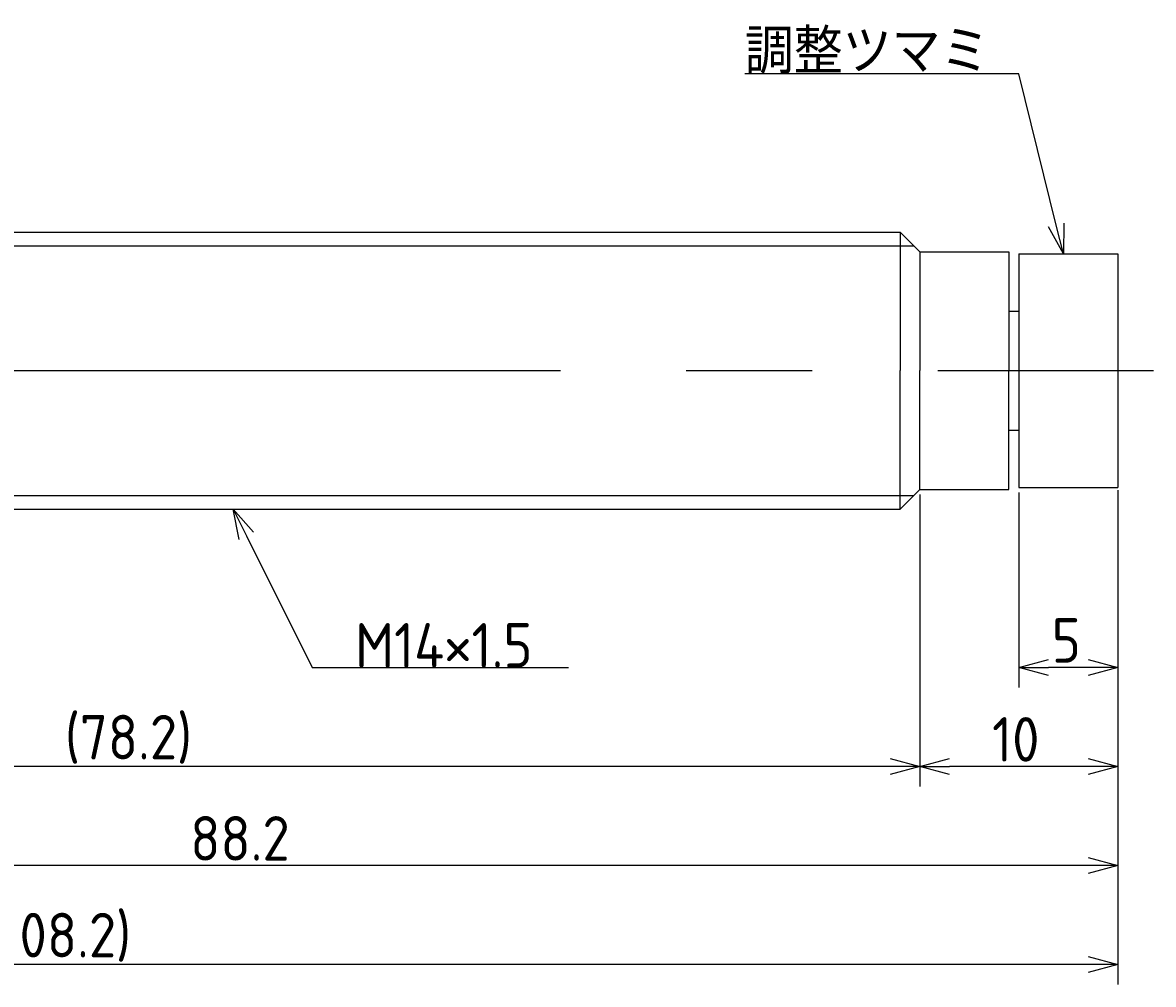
# Model space of a CAD drawing. Extents: x 122 to 300, y 121 to 183.
# Tile 4 of 4: x 243 to 300, y 134 to 183. Entities that reach past the tile are written whole.
import ezdxf

# ---------------------------------------------------------------- set-up
doc = ezdxf.new("R2010")
doc.units = 0
doc.linetypes.add('CENTER', pattern=[50.8, 31.75, -6.35, 6.35, -6.35])
doc.layers.get('0').update_dxf_attribs({"linetype": 'CONTINUOUS'})
doc.layers.get('DEFPOINTS').update_dxf_attribs({"linetype": 'CONTINUOUS'})
doc.layers.add('図形', color=7, linetype='CONTINUOUS')
doc.layers.add('寸法_文字', color=3, linetype='CONTINUOUS')
doc.layers.get('0').off()
doc.styles.add('DIMENSION', font='isocp.shx', dxfattribs={"bigfont": 'bigfont.shx'})
doc.dimstyles.get("Standard").update_dxf_attribs({"dimtxt": 0.18, "dimasz": 0.18, "dimexe": 0.18, "dimexo": 0.0625, "dimgap": 0.09, "dimtad": 0, "dimtih": 1, "dimtoh": 1, "dimzin": 0, "dimcen": 0.09, "dimazin": 3, "dimtfac": 1, "dimtofl": 0, "dimtmove": 0, "dimatfit": 3})

# ---------------------------------------------------------------- blocks, each defined once
blk = doc.blocks.new('_OPEN30')
at = {"color": 0, "linetype": 'BYBLOCK'}
for p, q in [((-1, 0.268), (0, 0)), ((0, 0), (-1, -0.268)), ((0, 0), (-1, 0))]:
    blk.add_line(p, q, dxfattribs=at)
blk = doc.blocks.new('*U31')
at = {"layer": '寸法_文字', "color": 3, "style": 'DIMENSION'}
blk.add_text('5', height=2.25, dxfattribs=at).set_placement((294.866, 150.25))
blk = doc.blocks.new('*D6')
at = {"layer": 'DEFPOINTS', "color": 0}
for p in [(293.2, 159.1), (298.2, 159.215), (293.2, 150)]:
    blk.add_point(p, dxfattribs=at)
at = {"layer": '寸法_文字', "color": 3}
for p, q in [((293.2, 158.85), (293.2, 149)), ((298.2, 158.965), (298.2, 149)), ((296.7, 150), (294.7, 150))]:
    blk.add_line(p, q, dxfattribs=at)
at = {"layer": '寸法_文字'}
blk.add_blockref('*U31', (0, 0), dxfattribs=at)
at = {"layer": '寸法_文字', "color": 3, "xscale": 1.5, "yscale": 1.5, "zscale": 1.5, "rotation": 180}
blk.add_blockref('_OPEN30', (293.2, 150), dxfattribs=at)
at = {"layer": '寸法_文字', "color": 3, "xscale": 1.5, "yscale": 1.5, "zscale": 1.5}
blk.add_blockref('_OPEN30', (298.2, 150), dxfattribs=at)
blk = doc.blocks.new('*U30')
at = {"layer": '寸法_文字', "color": 3, "style": 'DIMENSION'}
blk.add_text('10', height=2.25, dxfattribs=at).set_placement((291.849, 145.25))
blk = doc.blocks.new('*D7')
at = {"layer": 'DEFPOINTS', "color": 0}
for p in [(288.2, 159), (298.2, 158.965), (288.2, 145)]:
    blk.add_point(p, dxfattribs=at)
at = {"layer": '寸法_文字', "color": 3}
for p, q in [((288.2, 158.75), (288.2, 144)), ((298.2, 158.715), (298.2, 144)), ((296.7, 145), (289.7, 145))]:
    blk.add_line(p, q, dxfattribs=at)
at = {"layer": '寸法_文字'}
blk.add_blockref('*U30', (0, 0), dxfattribs=at)
at = {"layer": '寸法_文字', "color": 3, "xscale": 1.5, "yscale": 1.5, "zscale": 1.5, "rotation": 180}
blk.add_blockref('_OPEN30', (288.2, 145), dxfattribs=at)
at = {"layer": '寸法_文字', "color": 3, "xscale": 1.5, "yscale": 1.5, "zscale": 1.5}
blk.add_blockref('_OPEN30', (298.2, 145), dxfattribs=at)
blk = doc.blocks.new('*U29')
at = {"layer": '寸法_文字', "color": 3, "style": 'DIMENSION'}
blk.add_text('(78.2)', height=2.25, dxfattribs=at).set_placement((245, 145.3625))
blk = doc.blocks.new('*D8')
at = {"layer": 'DEFPOINTS', "color": 0}
for p in [(210, 160), (288.2, 159), (210, 145)]:
    blk.add_point(p, dxfattribs=at)
at = {"layer": '寸法_文字', "color": 3}
for p, q in [((210, 159.75), (210, 144)), ((288.2, 158.75), (288.2, 144)), ((286.7, 145), (211.5, 145))]:
    blk.add_line(p, q, dxfattribs=at)
at = {"layer": '寸法_文字'}
blk.add_blockref('*U29', (0, 0), dxfattribs=at)
at = {"layer": '寸法_文字', "color": 3, "xscale": 1.5, "yscale": 1.5, "zscale": 1.5, "rotation": 180}
blk.add_blockref('_OPEN30', (210, 145), dxfattribs=at)
at = {"layer": '寸法_文字', "color": 3, "xscale": 1.5, "yscale": 1.5, "zscale": 1.5}
blk.add_blockref('_OPEN30', (288.2, 145), dxfattribs=at)
blk = doc.blocks.new('*U26')
at = {"layer": '寸法_文字', "color": 3, "style": 'DIMENSION'}
blk.add_text('88.2', height=2.25, dxfattribs=at).set_placement((251.332, 140.25))
blk = doc.blocks.new('*D9')
at = {"layer": 'DEFPOINTS', "color": 0}
for p in [(210, 160), (298.2, 158.715), (210, 140)]:
    blk.add_point(p, dxfattribs=at)
at = {"layer": '寸法_文字', "color": 3}
for p, q in [((210, 159.75), (210, 139)), ((298.2, 158.465), (298.2, 139)), ((296.7, 140), (211.5, 140))]:
    blk.add_line(p, q, dxfattribs=at)
at = {"layer": '寸法_文字'}
blk.add_blockref('*U26', (0, 0), dxfattribs=at)
at = {"layer": '寸法_文字', "color": 3, "xscale": 1.5, "yscale": 1.5, "zscale": 1.5, "rotation": 180}
blk.add_blockref('_OPEN30', (210, 140), dxfattribs=at)
at = {"layer": '寸法_文字', "color": 3, "xscale": 1.5, "yscale": 1.5, "zscale": 1.5}
blk.add_blockref('_OPEN30', (298.2, 140), dxfattribs=at)
blk = doc.blocks.new('*U27')
at = {"layer": '寸法_文字', "color": 3, "style": 'DIMENSION'}
blk.add_text('(108.2)', height=2.25, dxfattribs=at).set_placement((240.9375, 135.3625))
blk = doc.blocks.new('*D12')
at = {"layer": 'DEFPOINTS', "color": 0}
for p in [(190, 161), (298.2, 159.1), (190, 135)]:
    blk.add_point(p, dxfattribs=at)
at = {"layer": '寸法_文字', "color": 3}
for p, q in [((190, 160.75), (190, 134)), ((298.2, 158.85), (298.2, 134)), ((296.7, 135), (191.5, 135))]:
    blk.add_line(p, q, dxfattribs=at)
at = {"layer": '寸法_文字'}
blk.add_blockref('*U27', (0, 0), dxfattribs=at)
at = {"layer": '寸法_文字', "color": 3, "xscale": 1.5, "yscale": 1.5, "zscale": 1.5, "rotation": 180}
blk.add_blockref('_OPEN30', (190, 135), dxfattribs=at)
at = {"layer": '寸法_文字', "color": 3, "xscale": 1.5, "yscale": 1.5, "zscale": 1.5}
blk.add_blockref('_OPEN30', (298.2, 135), dxfattribs=at)
blk = doc.blocks.new('*U15')
at = {"layer": '寸法_文字'}
blk.add_lwpolyline([(254.171, 156.658), (257.5, 150), (260, 150), (270.443, 150)], dxfattribs=at)
at = {"layer": '寸法_文字', "xscale": 1.5, "yscale": 1.5, "zscale": 1.5, "rotation": 116.565051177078}
blk.add_blockref('_OPEN30', (253.5, 158), dxfattribs=at)
blk = doc.blocks.new('*U16')
at = {"layer": '寸法_文字', "style": 'DIMENSION'}
blk.add_text('M14×1.5', height=2.25, dxfattribs=at).set_placement((259.6625, 150))
blk = doc.blocks.new('*U20')
at = {"layer": '寸法_文字'}
blk.add_lwpolyline([(295.09, 172.356), (293.2, 180), (291.95, 180), (279.35, 180)], dxfattribs=at)
at = {"layer": '寸法_文字', "xscale": 1.5, "yscale": 1.5, "zscale": 1.5, "rotation": 283.888001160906}
blk.add_blockref('_OPEN30', (295.45, 170.9), dxfattribs=at)
blk = doc.blocks.new('*U21')
at = {"layer": '寸法_文字', "style": 'DIMENSION'}
blk.add_text('調整ツマミ', height=2.25, dxfattribs=at).set_placement((279.35, 180))

msp = doc.modelspace()

# ---------------------------------------------------------------- linework, layer by layer
at = {"layer": '図形'}
for p, q in [((212.3, 172), (287.2, 172)), ((287.2, 172), (287.2, 165)), ((287.2, 172), (288.2, 171)), ((288.2, 171), (288.2, 165)), ((288.2, 171), (292.7, 171)), ((292.7, 171), (292.7, 165)), ((293.2, 170.9), (298.2, 170.9)), ((293.2, 170.9), (293.2, 159.1)), ((298.2, 170.9), (298.2, 159.1)), ((292.7, 168), (293.2, 168)), ((287.2, 158), (287.2, 165)), ((288.2, 159), (288.2, 165)), ((292.7, 159), (292.7, 165)), ((292.7, 162), (293.2, 162)), ((287.2, 158), (288.2, 159)), ((288.2, 159), (292.7, 159)), ((293.2, 159.1), (298.2, 159.1)), ((212.3, 158), (287.2, 158))]:
    msp.add_line(p, q, dxfattribs=at)
at = {"layer": '図形', "color": 3}
for p, q in [((211.8, 171.3), (287.9, 171.3)), ((211.8, 158.7), (287.9, 158.7))]:
    msp.add_line(p, q, dxfattribs=at)
at = {"layer": '図形', "color": 3, "linetype": 'CENTER'}
msp.add_line((187.5, 165), (300, 165), dxfattribs=at)

# ---------------------------------------------------------------- block references
at = {"layer": '寸法_文字'}
for name in ['*U21', '*U20', '*U15', '*U16']:
    msp.add_blockref(name, (0, 0), dxfattribs=at)

# ---------------------------------------------------------------- dimensions: what is measured, and where the dimension line sits
for base, p1, p2, picture, middle in [((190, 135), (298.2, 159.1), (190, 161), '*D12', (245.1, 135)), ((210, 145), (288.2, 159), (210, 160), '*D8', (248.6, 145))]:
    dim = msp.add_linear_dim(base=base, p1=p1, p2=p2, text='(<>)', dimstyle='Standard', override={"dimscale": 0.5}, dxfattribs=at)
    dim.commit()
    dim.dimension.update_dxf_attribs({"geometry": picture, "text_midpoint": middle, "dimtype": 128})
for base, p1, p2, picture, middle in [((210, 140), (298.2, 158.715), (210, 160), '*D9', (254.1, 140)), ((288.2, 145), (298.2, 158.965), (288.2, 159), '*D7', (293.2, 145)), ((293.2, 150), (298.2, 159.215), (293.2, 159.1), '*D6', (295.7, 150))]:
    dim = msp.add_linear_dim(base=base, p1=p1, p2=p2, dimstyle='Standard', override={"dimscale": 0.5}, dxfattribs=at)
    dim.commit()
    dim.dimension.update_dxf_attribs({"geometry": picture, "text_midpoint": middle, "dimtype": 128})

doc.saveas('drawing.dxf')
